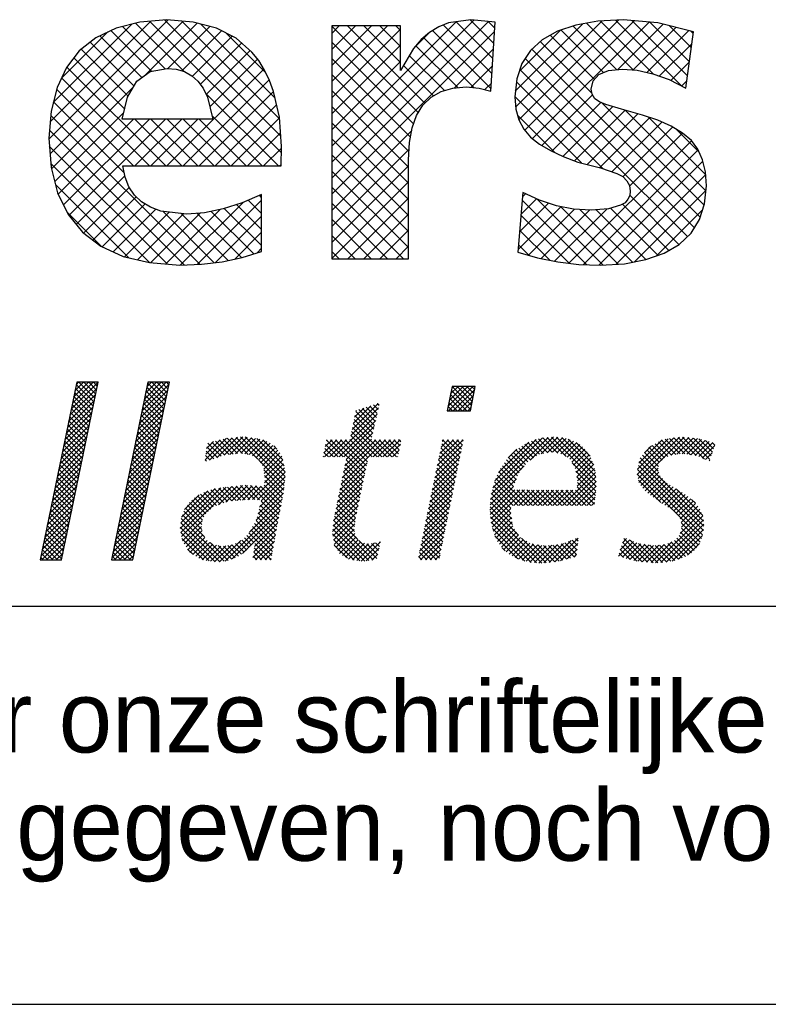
# Model space of a CAD drawing. Extents: x -48435 to 59450, y 0 to 70650.
# Tile 19 of 26: x 52600 to 53539, y 0 to 1237. Entities that reach past the tile are written whole.
import ezdxf

# ---------------------------------------------------------------- set-up
doc = ezdxf.new("R2010")
doc.units = 0
doc.header["$LTSCALE"] = 50
doc.layers.get('0').update_dxf_attribs({"linetype": 'CONTINUOUS'})
for name, color, linetype in [('00KAD025', 2, 'CONTINUOUS'), ('00KAD070', 5, 'CONTINUOUS'), ('7', 7, 'CONTINUOUS'), ('BL$4----', 7, 'CONTINUOUS')]:
    doc.layers.add(name, color=color, linetype=linetype)
doc.styles.add('BURO-018', font='BUROFONT.shx', dxfattribs={"height": 90})
doc.styles.add('BURO-025', font='BUROFONT.shx', dxfattribs={"height": 125})
doc.styles.add('BURO-035', font='BUROFONT.shx', dxfattribs={"height": 175})
doc.styles.add('BURO-050', font='BUROFONT.shx', dxfattribs={"height": 250})

# ---------------------------------------------------------------- blocks, each defined once
blk = doc.blocks.new('*X0')
at = {"color": 0}
for p, q in [((36.668, -45.95), (39.162, -43.457)), ((36.784, -45.385), (39.278, -42.892)), ((36.9, -44.82), (38.854, -42.866)), ((37.016, -44.255), (38.405, -42.866)), ((37.132, -43.691), (37.956, -42.866)), ((38.823, -45.109), (37.178, -43.464)), ((37.248, -43.126), (37.507, -42.866)), ((38.899, -44.736), (37.255, -43.092)), ((38.976, -44.364), (37.478, -42.866)), ((39.052, -43.991), (37.927, -42.866)), ((39.129, -43.619), (38.376, -42.866)), ((39.205, -43.246), (38.825, -42.866)), ((39.281, -42.874), (39.274, -42.866)), ((43.21, -46.143), (45.704, -43.649)), ((43.326, -45.578), (45.82, -43.084)), ((43.442, -45.013), (45.59, -42.866)), ((43.558, -44.448), (45.141, -42.866)), ((43.674, -43.883), (44.691, -42.866)), ((45.354, -45.354), (43.71, -43.71)), ((45.431, -44.982), (43.786, -43.337)), ((43.79, -43.318), (44.242, -42.866)), ((45.507, -44.609), (43.863, -42.965)), ((45.584, -44.237), (44.213, -42.866)), ((45.66, -43.864), (44.662, -42.866)), ((45.737, -43.492), (45.111, -42.866)), ((45.813, -43.119), (45.56, -42.866)), ((71.641, -45.102), (73.47, -43.273)), ((71.658, -45.534), (73.919, -43.273)), ((71.755, -44.539), (73.021, -43.273)), ((71.869, -43.976), (72.572, -43.273)), ((73.711, -45.424), (71.935, -43.647)), ((71.983, -43.414), (72.123, -43.273)), ((73.787, -45.05), (72.011, -43.274)), ((72.107, -45.534), (74.09, -43.552)), ((73.862, -44.676), (72.459, -43.273)), ((73.938, -44.303), (72.908, -43.273)), ((74.013, -43.929), (73.357, -43.273)), ((74.089, -43.556), (73.806, -43.273)), ((36.436, -47.08), (38.93, -44.586)), ((36.552, -46.515), (39.046, -44.021)), ((38.593, -46.227), (36.949, -44.582)), ((38.67, -45.854), (37.025, -44.21)), ((38.746, -45.481), (37.102, -43.837)), ((43.094, -46.708), (45.588, -44.214)), ((45.201, -46.099), (43.557, -44.455)), ((45.278, -45.727), (43.633, -44.082)), ((72.924, -45.534), (71.784, -44.395)), ((73.373, -45.534), (71.86, -44.021)), ((72.556, -45.534), (73.976, -44.114)), ((36.32, -47.645), (38.814, -45.151)), ((38.44, -46.972), (36.796, -45.327)), ((38.517, -46.599), (36.872, -44.955)), ((42.862, -47.838), (45.356, -45.344)), ((42.978, -47.273), (45.472, -44.779)), ((45.048, -46.844), (43.404, -45.2)), ((45.125, -46.472), (43.48, -44.827)), ((62.639, -47.819), (65.2, -45.257)), ((62.756, -47.252), (65.167, -44.841)), ((62.874, -46.685), (64.501, -45.058)), ((62.991, -46.119), (63.835, -45.275)), ((63.109, -45.552), (63.169, -45.493)), ((64.838, -46.877), (63.383, -45.423)), ((64.92, -46.51), (63.722, -45.312)), ((65.002, -46.143), (64.06, -45.202)), ((65.084, -45.776), (64.399, -45.092)), ((65.166, -45.409), (64.738, -44.981)), ((65.248, -45.042), (65.076, -44.871)), ((71.577, -45.534), (71.558, -45.515)), ((72.026, -45.534), (71.633, -45.142)), ((72.475, -45.534), (71.709, -44.768)), ((73.005, -45.534), (73.862, -44.677)), ((73.454, -45.534), (73.748, -45.24)), ((36.088, -48.775), (38.582, -46.281)), ((36.204, -48.21), (38.698, -45.716)), ((38.211, -48.089), (36.567, -46.445)), ((38.288, -47.717), (36.643, -46.072)), ((38.364, -47.344), (36.719, -45.7)), ((42.746, -48.403), (45.24, -45.909)), ((44.819, -47.962), (43.174, -46.318)), ((44.895, -47.589), (43.251, -45.945)), ((44.972, -47.217), (43.327, -45.572)), ((61.103, -49.803), (65.071, -45.836)), ((61.552, -49.803), (64.941, -46.414)), ((64.591, -47.978), (62.947, -46.333)), ((64.673, -47.611), (63.024, -45.962)), ((64.755, -47.244), (63.101, -45.59)), ((35.972, -49.34), (38.466, -46.846)), ((38.058, -48.835), (36.414, -47.19)), ((38.135, -48.462), (36.49, -46.817)), ((42.514, -49.533), (45.008, -47.039)), ((42.63, -48.968), (45.124, -46.474)), ((44.666, -48.707), (43.022, -47.063)), ((44.742, -48.335), (43.098, -46.69)), ((62.001, -49.803), (64.812, -46.993)), ((65.518, -49.803), (62.793, -47.077)), ((65.967, -49.803), (62.87, -46.705)), ((35.741, -50.47), (38.234, -47.976)), ((35.857, -49.905), (38.35, -47.411)), ((37.905, -49.58), (36.261, -47.935)), ((37.982, -49.207), (36.337, -47.563)), ((42.282, -50.663), (44.776, -48.169)), ((42.398, -50.098), (44.892, -47.604)), ((44.437, -49.825), (42.792, -48.18)), ((44.513, -49.452), (42.869, -47.808)), ((44.59, -49.08), (42.945, -47.435)), ((49.168, -50.064), (51.158, -48.074)), ((49.237, -49.546), (50.555, -48.228)), ((49.569, -50.112), (51.655, -48.026)), ((50.257, -49.873), (52.152, -47.978)), ((51.773, -49.528), (50.49, -48.245)), ((52.166, -49.472), (50.847, -48.153)), ((50.933, -49.646), (52.648, -47.93)), ((52.632, -49.489), (51.212, -48.069)), ((51.456, -49.572), (53.055, -47.973)), ((53.159, -49.567), (51.622, -48.029)), ((51.978, -49.499), (53.445, -48.032)), ((54.036, -49.995), (52.031, -47.99)), ((56.526, -52.036), (52.441, -47.95)), ((52.462, -49.464), (53.835, -48.091)), ((52.853, -49.522), (54.225, -48.15)), ((56.563, -51.624), (52.887, -47.947)), ((53.245, -49.579), (54.574, -48.25)), ((56.556, -51.168), (53.416, -48.028)), ((56.462, -50.625), (53.945, -48.108)), ((56.368, -50.082), (54.508, -48.222)), ((60.15, -49.409), (61.357, -48.202)), ((60.205, -49.803), (61.806, -48.202)), ((60.267, -48.843), (60.908, -48.202)), ((60.383, -48.278), (60.459, -48.202)), ((61.926, -49.803), (60.386, -48.263)), ((60.654, -49.803), (62.255, -48.202)), ((63.934, -51.362), (60.774, -48.202)), ((64.012, -50.99), (61.223, -48.202)), ((64.09, -50.619), (61.672, -48.202)), ((61.737, -52.312), (65.847, -48.202)), ((61.853, -51.747), (65.398, -48.202)), ((61.97, -51.181), (64.949, -48.202)), ((62.087, -50.616), (64.553, -48.149)), ((64.168, -50.248), (62.121, -48.202)), ((62.203, -50.05), (64.682, -47.571)), ((64.245, -49.877), (62.561, -48.193)), ((64.62, -49.803), (62.638, -47.821)), ((65.069, -49.803), (62.715, -47.449)), ((64.695, -49.803), (66.296, -48.202)), ((66.416, -49.803), (64.815, -48.202)), ((65.144, -49.803), (66.745, -48.202)), ((66.865, -49.803), (65.264, -48.202)), ((65.593, -49.803), (67.194, -48.202)), ((67.037, -49.526), (65.713, -48.202)), ((67.114, -49.154), (66.163, -48.202)), ((67.191, -48.782), (66.612, -48.202)), ((67.268, -48.41), (67.061, -48.202)), ((70.628, -50.605), (73.031, -48.202)), ((70.744, -50.04), (72.582, -48.202)), ((70.86, -49.475), (72.133, -48.202)), ((70.977, -48.91), (71.684, -48.202)), ((71.093, -48.345), (71.235, -48.202)), ((72.724, -49.824), (71.119, -48.219)), ((72.799, -49.451), (71.551, -48.202)), ((72.875, -49.077), (72, -48.202)), ((72.951, -48.704), (72.449, -48.202)), ((73.027, -48.331), (72.898, -48.202)), ((75.623, -53.244), (80.869, -47.997)), ((75.773, -52.645), (80.371, -48.047)), ((75.953, -52.015), (79.784, -48.185)), ((79.206, -50.11), (81.367, -47.948)), ((80.839, -49.408), (79.66, -48.229)), ((81.24, -49.36), (79.991, -48.111)), ((80.239, -49.525), (81.782, -47.983)), ((81.781, -49.452), (80.376, -48.047)), ((82.537, -49.759), (80.784, -48.006)), ((80.797, -49.417), (82.196, -48.017)), ((85.336, -52.109), (81.192, -47.965)), ((81.294, -49.369), (82.557, -48.105)), ((85.299, -51.623), (81.648, -47.972)), ((81.677, -49.435), (82.905, -48.207)), ((85.228, -51.103), (82.137, -48.012)), ((85.09, -50.516), (82.729, -48.155)), ((89.124, -51.417), (92.498, -48.043)), ((89.148, -50.944), (91.979, -48.113)), ((89.197, -51.793), (93.017, -47.973)), ((89.271, -50.372), (91.423, -48.22)), ((89.278, -52.161), (93.465, -47.974)), ((92.672, -49.567), (91.36, -48.255)), ((93.08, -49.526), (91.704, -48.15)), ((93.526, -49.523), (92.1, -48.096)), ((92.255, -49.633), (93.874, -48.014)), ((94.052, -49.6), (92.495, -48.043)), ((92.781, -49.556), (94.283, -48.055)), ((94.578, -49.677), (92.891, -47.99)), ((93.281, -49.506), (94.691, -48.095)), ((95.348, -49.998), (93.309, -47.958)), ((93.689, -49.547), (95.053, -48.182)), ((95.843, -50.043), (93.807, -48.008)), ((94.08, -49.604), (95.407, -48.277)), ((95.956, -49.708), (94.305, -48.057)), ((96.07, -49.372), (94.815, -48.118)), ((35.509, -51.6), (38.002, -49.106)), ((35.625, -51.035), (38.118, -48.541)), ((37.676, -50.697), (36.031, -49.053)), ((37.752, -50.325), (36.108, -48.68)), ((37.829, -49.952), (36.184, -48.308)), ((42.166, -51.228), (44.66, -48.734)), ((44.284, -50.57), (42.639, -48.925)), ((44.36, -50.197), (42.716, -48.553)), ((49.305, -49.029), (49.95, -48.384)), ((50.305, -49.856), (49.325, -48.876)), ((50.638, -49.74), (49.419, -48.521)), ((50.985, -49.638), (49.776, -48.429)), ((51.379, -49.583), (50.133, -48.337)), ((53.564, -49.708), (54.89, -48.383)), ((53.844, -49.878), (55.181, -48.541)), ((54.113, -50.058), (55.443, -48.728)), ((54.289, -50.331), (55.684, -48.936)), ((54.465, -50.604), (55.897, -49.172)), ((55.803, -49.068), (55.513, -48.778)), ((61.028, -49.803), (60.233, -49.008)), ((61.477, -49.803), (60.31, -48.635)), ((66.042, -49.803), (67.224, -48.621)), ((66.491, -49.803), (67.107, -49.187)), ((70.512, -51.17), (72.944, -48.738)), ((72.572, -50.57), (70.965, -48.964)), ((72.648, -50.197), (71.042, -48.591)), ((76.295, -51.225), (79.087, -48.432)), ((77.185, -49.886), (77.99, -49.081)), ((78.992, -50.256), (77.893, -49.157)), ((79.259, -50.073), (78.16, -48.974)), ((79.526, -49.891), (78.437, -48.802)), ((79.793, -49.709), (78.713, -48.629)), ((80.088, -49.555), (78.997, -48.464)), ((80.464, -49.482), (79.329, -48.347)), ((82.061, -49.5), (83.229, -48.332)), ((82.369, -49.641), (83.532, -48.478)), ((82.633, -49.826), (83.816, -48.642)), ((82.897, -50.011), (84.051, -48.856)), ((83.08, -50.277), (84.286, -49.07)), ((84.757, -49.734), (83.472, -48.449)), ((89.788, -49.406), (90.429, -48.765)), ((91.184, -50.324), (90.001, -49.141)), ((91.408, -50.099), (90.202, -48.892)), ((91.635, -49.876), (90.49, -48.732)), ((91.957, -49.75), (90.78, -48.573)), ((92.28, -49.623), (91.07, -48.414)), ((94.472, -49.661), (95.76, -48.373)), ((94.809, -49.773), (96.114, -48.468)), ((95.126, -49.905), (96.28, -48.751)), ((96.183, -49.037), (95.43, -48.284)), ((96.297, -48.702), (96.045, -48.45)), ((35.393, -52.165), (37.887, -49.671)), ((37.523, -51.442), (35.879, -49.798)), ((37.599, -51.07), (35.955, -49.425)), ((41.935, -52.358), (44.428, -49.864)), ((42.051, -51.793), (44.544, -49.299)), ((44.054, -51.687), (42.41, -50.043)), ((44.131, -51.315), (42.486, -49.67)), ((44.207, -50.942), (42.563, -49.298)), ((49.305, -50.203), (49.168, -50.066)), ((49.639, -50.088), (49.22, -49.669)), ((49.972, -49.972), (49.273, -49.273)), ((56.488, -52.447), (54.14, -50.099)), ((54.584, -50.934), (56.089, -49.429)), ((54.642, -51.325), (56.247, -49.72)), ((54.7, -51.716), (56.363, -50.053)), ((60.13, -49.803), (60.079, -49.752)), ((60.579, -49.803), (60.156, -49.38)), ((63.856, -51.733), (62.198, -50.075)), ((66.94, -49.803), (66.99, -49.753)), ((70.28, -52.301), (72.715, -49.865)), ((70.396, -51.736), (72.83, -49.302)), ((72.344, -51.69), (70.736, -50.081)), ((72.42, -51.317), (70.812, -49.709)), ((72.496, -50.943), (70.889, -49.336)), ((78.201, -51.26), (77.019, -50.078)), ((78.396, -51.006), (77.23, -49.84)), ((78.591, -50.752), (77.451, -49.612)), ((78.786, -50.498), (77.672, -49.384)), ((83.235, -50.571), (84.478, -49.328)), ((83.391, -50.864), (84.664, -49.591)), ((83.468, -51.236), (84.823, -49.881)), ((95.247, -55.734), (89.4, -49.887)), ((91.068, -51.106), (89.601, -49.639)), ((91.089, -50.678), (89.801, -49.39)), ((95.443, -50.037), (96.05, -49.43)), ((35.161, -53.295), (37.655, -50.801)), ((35.277, -52.73), (37.771, -50.236)), ((37.294, -52.56), (35.649, -50.916)), ((37.37, -52.188), (35.726, -50.543)), ((37.447, -51.815), (35.802, -50.17)), ((41.703, -53.488), (44.197, -50.994)), ((41.819, -52.923), (44.312, -50.429)), ((43.901, -52.433), (42.257, -50.788)), ((43.978, -52.06), (42.333, -50.416)), ((53.565, -53.749), (56.496, -50.819)), ((56.451, -52.859), (54.594, -51.002)), ((54.663, -52.202), (56.429, -50.436)), ((61.504, -53.443), (64.026, -50.921)), ((61.62, -52.878), (64.146, -50.353)), ((63.7, -52.475), (62.045, -50.819)), ((63.778, -52.104), (62.121, -50.447)), ((70.048, -53.431), (72.486, -50.992)), ((70.164, -52.866), (72.601, -50.429)), ((72.193, -52.436), (70.583, -50.826)), ((72.269, -52.063), (70.659, -50.454)), ((75.563, -53.752), (78.68, -50.636)), ((77.797, -52.203), (76.477, -50.883)), ((77.921, -51.878), (76.657, -50.615)), ((78.044, -51.552), (76.838, -50.347)), ((85.328, -52.55), (83.107, -50.33)), ((83.526, -51.627), (84.962, -50.191)), ((83.561, -52.49), (85.175, -50.876)), ((83.584, -52.018), (85.089, -50.512)), ((95.166, -57), (89.141, -50.975)), ((95.233, -56.618), (89.221, -50.605)), ((95.272, -56.208), (89.3, -50.236)), ((89.456, -52.432), (91.05, -50.838)), ((95.76, -50.169), (95.821, -50.109)), ((35.045, -53.86), (37.539, -51.366)), ((37.141, -53.305), (35.496, -51.661)), ((37.217, -52.933), (35.573, -51.288)), ((41.587, -54.053), (44.081, -51.559)), ((43.672, -53.55), (42.027, -51.906)), ((43.748, -53.178), (42.104, -51.533)), ((43.825, -52.805), (42.18, -51.161)), ((54.004, -53.759), (56.562, -51.201)), ((54.355, -53.857), (56.561, -51.651)), ((56.392, -53.249), (54.673, -51.529)), ((61.387, -54.009), (63.907, -51.489)), ((63.544, -53.217), (61.891, -51.564)), ((63.622, -52.846), (61.968, -51.192)), ((69.931, -53.996), (72.372, -51.556)), ((72.041, -53.183), (70.43, -51.571)), ((72.117, -52.809), (70.506, -51.199)), ((75.525, -54.239), (77.941, -51.823)), ((78.548, -54.301), (76.046, -51.8)), ((78.997, -54.301), (76.182, -51.486)), ((77.674, -52.529), (76.317, -51.173)), ((82.199, -54.301), (85.26, -51.24)), ((82.648, -54.301), (85.301, -51.648)), ((85.286, -52.957), (83.451, -51.122)), ((85.244, -53.364), (83.529, -51.649)), ((95.066, -57.349), (89.122, -51.405)), ((89.634, -52.703), (91.113, -51.224)), ((89.838, -52.948), (91.235, -51.551)), ((90.091, -53.144), (91.44, -51.795)), ((34.813, -54.989), (37.307, -52.496)), ((34.929, -54.424), (37.423, -51.931)), ((36.911, -54.423), (35.267, -52.778)), ((36.988, -54.05), (35.343, -52.406)), ((37.064, -53.678), (35.42, -52.033)), ((41.355, -55.183), (43.849, -52.689)), ((41.471, -54.618), (43.965, -52.124)), ((43.519, -54.295), (41.874, -52.651)), ((43.595, -53.923), (41.951, -52.278)), ((46.858, -56.415), (50.62, -52.653)), ((46.912, -55.912), (50.095, -52.729)), ((46.924, -56.798), (51.123, -52.599)), ((46.995, -57.176), (51.627, -52.544)), ((51.233, -53.927), (50.05, -52.744)), ((50.399, -54.221), (52.13, -52.49)), ((51.626, -53.871), (50.429, -52.674)), ((52.042, -53.838), (50.834, -52.63)), ((51.092, -53.977), (52.634, -52.435)), ((52.458, -53.805), (51.239, -52.586)), ((52.874, -53.772), (51.644, -52.542)), ((51.649, -53.869), (53.081, -52.437)), ((53.294, -53.743), (52.049, -52.498)), ((52.137, -53.83), (53.507, -52.46)), ((53.753, -53.753), (52.455, -52.455)), ((52.624, -53.792), (53.932, -52.484)), ((54.212, -53.763), (52.874, -52.425)), ((53.111, -53.754), (54.358, -52.507)), ((56.025, -55.127), (53.35, -52.452)), ((56.098, -54.751), (53.825, -52.478)), ((54.061, -55.049), (56.471, -52.639)), ((54.208, -54.453), (56.516, -52.145)), ((56.172, -54.376), (54.3, -52.504)), ((56.245, -54), (54.643, -52.398)), ((56.319, -53.625), (54.684, -51.99)), ((61.154, -55.14), (63.669, -52.626)), ((61.271, -54.575), (63.788, -52.057)), ((63.311, -54.33), (61.661, -52.681)), ((63.389, -53.959), (61.738, -52.308)), ((63.467, -53.588), (61.814, -51.936)), ((69.699, -55.126), (72.143, -52.683)), ((69.815, -54.561), (72.257, -52.119)), ((71.814, -54.302), (70.2, -52.689)), ((71.89, -53.929), (70.277, -52.316)), ((71.965, -53.556), (70.353, -51.944)), ((75.498, -54.715), (77.667, -52.547)), ((77.438, -54.539), (75.727, -52.828)), ((77.65, -54.301), (75.817, -52.468)), ((78.099, -54.301), (75.911, -52.113)), ((83.097, -54.301), (85.333, -52.065)), ((83.546, -54.301), (85.332, -52.515)), ((85.161, -54.179), (83.553, -52.571)), ((85.202, -53.772), (83.593, -52.162)), ((91.298, -54.03), (89.23, -51.962)), ((90.344, -53.34), (91.654, -52.03)), ((90.599, -53.534), (91.9, -52.233)), ((90.862, -53.72), (92.175, -52.407)), ((91.125, -53.907), (92.45, -52.581)), ((91.387, -54.093), (92.725, -52.755)), ((95.169, -55.207), (92.705, -52.743)), ((34.581, -56.119), (37.075, -53.626)), ((34.697, -55.554), (37.191, -53.061)), ((36.758, -55.168), (35.114, -53.523)), ((36.835, -54.795), (35.19, -53.151)), ((41.239, -55.748), (43.733, -53.254)), ((43.366, -55.04), (41.722, -53.396)), ((43.442, -54.668), (41.798, -53.023)), ((46.999, -55.375), (49.43, -52.945)), ((47.273, -54.653), (48.607, -53.319)), ((49.457, -54.845), (48.193, -53.581)), ((49.689, -54.628), (48.457, -53.396)), ((49.92, -54.41), (48.753, -53.243)), ((50.237, -54.278), (49.05, -53.091)), ((50.569, -54.161), (49.372, -52.964)), ((50.901, -54.044), (49.711, -52.854)), ((53.263, -56.745), (56.303, -53.705)), ((53.896, -55.663), (56.412, -53.147)), ((61.05, -55.693), (63.549, -53.194)), ((63.155, -55.073), (61.508, -53.425)), ((63.233, -54.702), (61.584, -53.053)), ((69.583, -55.692), (72.028, -53.246)), ((71.662, -55.049), (70.047, -53.434)), ((71.738, -54.675), (70.124, -53.061)), ((75.535, -55.128), (77.81, -52.853)), ((75.571, -55.541), (78.257, -52.855)), ((77.522, -55.52), (75.577, -53.576)), ((75.625, -55.935), (78.704, -52.857)), ((77.444, -54.993), (75.637, -53.187)), ((77.709, -54.301), (79.151, -52.859)), ((79.446, -54.301), (77.999, -52.854)), ((78.158, -54.301), (79.598, -52.861)), ((79.895, -54.301), (78.45, -52.856)), ((78.607, -54.301), (80.045, -52.863)), ((80.344, -54.301), (78.901, -52.858)), ((79.056, -54.301), (80.492, -52.865)), ((80.793, -54.301), (79.352, -52.86)), ((79.505, -54.301), (80.939, -52.867)), ((81.242, -54.301), (79.803, -52.862)), ((79.954, -54.301), (81.386, -52.869)), ((81.691, -54.301), (80.254, -52.864)), ((80.403, -54.301), (81.833, -52.871)), ((82.14, -54.301), (80.705, -52.866)), ((80.852, -54.301), (82.28, -52.873)), ((82.589, -54.301), (81.156, -52.868)), ((81.301, -54.301), (82.727, -52.875)), ((83.038, -54.301), (81.606, -52.87)), ((81.75, -54.301), (83.174, -52.876)), ((83.487, -54.301), (82.057, -52.872)), ((83.936, -54.301), (82.508, -52.874)), ((84.385, -54.301), (82.959, -52.876)), ((84.834, -54.301), (83.41, -52.878)), ((83.995, -54.301), (85.28, -53.016)), ((84.444, -54.301), (85.229, -53.516)), ((91.661, -54.268), (93, -52.93)), ((91.944, -54.434), (93.274, -53.104)), ((92.227, -54.6), (93.549, -53.278)), ((92.471, -54.806), (93.804, -53.472)), ((92.712, -55.013), (94.058, -53.667)), ((94.494, -54.083), (94.145, -53.734)), ((34.465, -56.684), (36.959, -54.191)), ((36.529, -56.286), (34.885, -54.641)), ((36.606, -55.913), (34.961, -54.269)), ((36.682, -55.541), (35.038, -53.896)), ((41.007, -56.878), (43.501, -54.384)), ((41.123, -56.313), (43.617, -53.819)), ((43.137, -56.158), (41.492, -54.513)), ((43.213, -55.785), (41.569, -54.141)), ((43.289, -55.413), (41.645, -53.768)), ((48.867, -56.051), (47.351, -54.535)), ((48.921, -55.656), (47.531, -54.266)), ((49.049, -55.335), (47.716, -54.002)), ((49.226, -55.063), (47.955, -53.792)), ((51.024, -59.433), (56.194, -54.263)), ((55.805, -56.254), (54.168, -54.617)), ((55.878, -55.878), (54.256, -54.256)), ((55.951, -55.502), (54.345, -53.896)), ((60.948, -56.693), (63.311, -54.331)), ((60.999, -56.193), (63.43, -53.762)), ((62.976, -56.241), (61.277, -54.542)), ((63.029, -55.845), (61.354, -54.17)), ((63.082, -55.449), (61.431, -53.798)), ((69.351, -56.822), (71.799, -54.373)), ((69.467, -56.257), (71.914, -53.81)), ((71.435, -56.168), (69.817, -54.551)), ((71.511, -55.795), (69.894, -54.178)), ((71.586, -55.422), (69.97, -53.806)), ((78.147, -57.043), (75.512, -54.409)), ((77.6, -56.047), (75.545, -53.992)), ((75.71, -56.3), (77.437, -54.573)), ((84.893, -54.301), (85.177, -54.017)), ((92.911, -55.263), (94.312, -53.862)), ((93.096, -55.527), (94.515, -54.108)), ((93.194, -55.878), (94.716, -54.357)), ((93.221, -56.3), (94.898, -54.623)), ((34.233, -57.814), (36.727, -55.32)), ((34.349, -57.249), (36.843, -54.755)), ((36.376, -57.031), (34.732, -55.386)), ((36.453, -56.658), (34.808, -55.014)), ((40.775, -58.008), (43.269, -55.514)), ((40.891, -57.443), (43.385, -54.949)), ((42.984, -56.903), (41.339, -55.259)), ((43.06, -56.53), (41.416, -54.886)), ((50.916, -59.447), (46.959, -55.49)), ((49.106, -57.188), (47.076, -55.159)), ((48.879, -56.512), (47.194, -54.827)), ((51.664, -59.242), (56.085, -54.822)), ((52.633, -58.723), (55.975, -55.38)), ((55.669, -57.016), (53.99, -55.337)), ((55.735, -56.633), (54.079, -54.977)), ((60.975, -57.115), (63.191, -54.899)), ((61.036, -57.503), (63.081, -55.458)), ((63.288, -57.451), (61.124, -55.287)), ((62.972, -56.686), (61.201, -54.914)), ((69.119, -57.952), (71.57, -55.5)), ((69.235, -57.387), (71.685, -54.937)), ((71.283, -56.915), (69.664, -55.296)), ((71.359, -56.541), (69.741, -54.923)), ((80.284, -59.63), (75.511, -54.856)), ((79.804, -59.598), (75.554, -55.349)), ((75.794, -56.665), (77.447, -55.012)), ((75.915, -56.993), (77.504, -55.403)), ((90.814, -59.606), (95.183, -55.236)), ((93.09, -56.88), (95.041, -54.93)), ((34.002, -58.944), (36.495, -56.45)), ((34.118, -58.379), (36.611, -55.885)), ((36.223, -57.776), (34.579, -56.131)), ((36.3, -57.403), (34.655, -55.759)), ((40.659, -58.573), (43.153, -56.079)), ((42.754, -58.021), (41.11, -56.376)), ((42.831, -57.648), (41.186, -56.004)), ((42.907, -57.276), (41.263, -55.631)), ((50.085, -59.514), (46.871, -56.3)), ((50.516, -59.497), (46.914, -55.894)), ((47.065, -57.555), (48.909, -55.711)), ((47.219, -57.85), (48.845, -56.224)), ((55.469, -58.163), (53.554, -56.248)), ((55.536, -57.781), (53.72, -55.965)), ((53.73, -58.074), (55.866, -55.938)), ((55.602, -57.398), (53.885, -55.681)), ((63.92, -59.43), (60.97, -56.48)), ((64.316, -59.376), (61.012, -56.072)), ((64.711, -59.323), (61.053, -55.665)), ((61.097, -57.892), (63.011, -55.977)), ((69.002, -58.517), (71.456, -56.064)), ((71.056, -58.034), (69.435, -56.413)), ((71.131, -57.661), (69.511, -56.041)), ((71.207, -57.288), (69.588, -55.668)), ((79.309, -59.552), (75.605, -55.849)), ((78.738, -59.43), (75.74, -56.433)), ((76.055, -57.302), (77.562, -55.795)), ((76.196, -57.61), (77.62, -56.186)), ((76.38, -57.875), (77.782, -56.473)), ((91.297, -59.571), (95.234, -55.634)), ((91.78, -59.537), (95.284, -56.033)), ((94.773, -57.954), (93.203, -56.383)), ((94.939, -57.671), (93.207, -55.939)), ((34.063, -59.332), (36.379, -57.015)), ((35.994, -58.894), (34.349, -57.249)), ((36.07, -58.521), (34.426, -56.877)), ((36.147, -58.148), (34.502, -56.504)), ((40.543, -59.138), (43.037, -56.644)), ((40.798, -59.332), (42.921, -57.209)), ((42.601, -58.766), (40.957, -57.121)), ((42.678, -58.393), (41.033, -56.749)), ((49.546, -59.424), (46.925, -56.803)), ((49.007, -59.334), (47.028, -57.355)), ((47.403, -58.115), (48.898, -56.62)), ((47.586, -58.381), (48.968, -56.999)), ((47.77, -58.646), (49.157, -57.259)), ((53.469, -57.959), (52.796, -57.287)), ((53.683, -57.724), (53.027, -57.068)), ((55.336, -58.928), (53.222, -56.814)), ((55.403, -58.546), (53.388, -56.531)), ((53.593, -59.109), (55.665, -57.037)), ((53.662, -58.591), (55.759, -56.494)), ((63.465, -59.424), (60.942, -56.901)), ((61.246, -58.191), (62.942, -56.495)), ((61.424, -58.462), (63.007, -56.879)), ((61.602, -58.734), (63.13, -57.206)), ((68.886, -59.082), (71.341, -56.627)), ((69.086, -59.332), (71.227, -57.191)), ((70.904, -58.781), (69.282, -57.158)), ((70.98, -58.407), (69.358, -56.786)), ((78.093, -59.234), (75.968, -57.109)), ((76.567, -58.137), (77.957, -56.747)), ((76.767, -58.386), (78.132, -57.021)), ((77.016, -58.586), (78.335, -57.267)), ((80.689, -59.586), (78.423, -57.32)), ((81.492, -59.498), (83.67, -57.32)), ((83.642, -57.599), (83.415, -57.373)), ((87.741, -57.739), (88.131, -57.349)), ((90.077, -59.544), (87.867, -57.334)), ((92.334, -59.432), (95.242, -56.525)), ((94.143, -58.671), (92.777, -57.305)), ((92.945, -59.27), (95.146, -57.07)), ((94.368, -58.447), (92.98, -57.059)), ((94.593, -58.222), (93.12, -56.75)), ((35.534, -59.332), (34.197, -57.994)), ((35.918, -59.266), (34.273, -57.622)), ((34.512, -59.332), (36.263, -57.58)), ((34.961, -59.332), (36.148, -58.145)), ((41.821, -59.332), (40.727, -58.239)), ((42.27, -59.332), (40.804, -57.866)), ((42.525, -59.138), (40.88, -57.494)), ((41.247, -59.332), (42.805, -57.774)), ((48.048, -58.818), (49.346, -57.519)), ((48.325, -58.989), (49.611, -57.703)), ((48.603, -59.161), (49.887, -57.876)), ((48.896, -59.316), (50.236, -57.976)), ((49.281, -59.38), (50.621, -58.041)), ((51.298, -59.381), (49.637, -57.719)), ((49.666, -59.444), (51.086, -58.024)), ((50.051, -59.508), (51.63, -57.929)), ((51.624, -59.257), (50.365, -57.998)), ((50.511, -59.497), (52.465, -57.543)), ((51.95, -59.134), (50.864, -58.048)), ((52.254, -58.99), (51.27, -58.005)), ((52.518, -58.804), (51.64, -57.926)), ((52.781, -58.618), (51.98, -57.817)), ((53.041, -58.43), (52.276, -57.664)), ((53.255, -58.194), (52.55, -57.489)), ((54.842, -59.332), (53.713, -58.203)), ((55.27, -59.311), (53.765, -57.806)), ((53.819, -59.332), (55.57, -57.581)), ((54.268, -59.332), (55.476, -58.124)), ((62.937, -59.345), (61.025, -57.433)), ((62.318, -59.175), (61.108, -57.965)), ((61.864, -58.921), (63.306, -57.479)), ((62.152, -59.082), (63.567, -57.666)), ((62.44, -59.243), (63.889, -57.793)), ((62.806, -59.325), (64.284, -57.847)), ((63.197, -59.384), (64.822, -57.758)), ((65.041, -59.203), (63.375, -57.538)), ((63.588, -59.442), (65.373, -57.656)), ((64.069, -59.41), (65.25, -58.228)), ((65.12, -58.834), (64.127, -57.841)), ((65.199, -58.464), (64.543, -57.808)), ((65.279, -58.095), (64.92, -57.735)), ((65.358, -57.725), (65.284, -57.651)), ((70.108, -59.332), (69.052, -58.276)), ((70.557, -59.332), (69.129, -57.903)), ((70.828, -59.154), (69.205, -57.531)), ((69.535, -59.332), (71.113, -57.754)), ((76.911, -58.501), (76.616, -58.207)), ((77.264, -58.786), (78.616, -57.435)), ((77.542, -58.958), (78.896, -57.604)), ((77.841, -59.108), (79.177, -57.772)), ((78.14, -59.258), (79.529, -57.869)), ((78.485, -59.362), (79.921, -57.926)), ((78.839, -59.457), (80.313, -57.983)), ((79.203, -59.542), (80.714, -58.031)), ((81.094, -59.541), (79.404, -57.851)), ((79.613, -59.58), (81.232, -57.962)), ((81.499, -59.497), (79.929, -57.927)), ((80.024, -59.619), (81.75, -57.893)), ((81.896, -59.445), (80.454, -58.004)), ((80.484, -59.608), (82.294, -57.798)), ((82.247, -59.348), (80.905, -58.005)), ((80.988, -59.553), (83.018, -57.523)), ((82.599, -59.25), (81.301, -57.953)), ((82.951, -59.153), (81.698, -57.9)), ((82.032, -59.407), (83.619, -57.82)), ((83.302, -59.056), (82.094, -57.847)), ((83.516, -58.82), (82.439, -57.743)), ((83.558, -58.413), (82.764, -57.619)), ((83.6, -58.006), (83.09, -57.496)), ((87.393, -58.985), (88.762, -57.616)), ((87.541, -58.389), (88.447, -57.482)), ((89.077, -59.442), (87.655, -58.02)), ((87.743, -59.084), (89.078, -57.749)), ((89.577, -59.493), (87.761, -57.677)), ((88.094, -59.182), (89.438, -57.838)), ((88.444, -59.281), (89.833, -57.893)), ((90.576, -59.594), (88.477, -57.495)), ((88.795, -59.38), (90.227, -57.947)), ((89.171, -59.452), (90.621, -58.002)), ((91.022, -59.591), (89.242, -57.811)), ((89.579, -59.493), (91.11, -57.963)), ((91.441, -59.561), (89.763, -57.883)), ((89.987, -59.535), (91.617, -57.905)), ((91.854, -59.526), (90.284, -57.955)), ((90.394, -59.576), (92.318, -57.652)), ((92.23, -59.452), (90.779, -58.001)), ((92.606, -59.379), (91.181, -57.955)), ((92.946, -59.27), (91.584, -57.908)), ((93.269, -59.144), (91.945, -57.82)), ((93.582, -59.008), (92.255, -57.681)), ((93.863, -58.84), (92.564, -57.541)), ((93.768, -58.896), (94.862, -57.803)), ((34.187, -59.332), (33.967, -59.112)), ((34.636, -59.332), (34.044, -58.739)), ((35.085, -59.332), (34.12, -58.367)), ((35.41, -59.332), (36.032, -58.71)), ((40.922, -59.332), (40.574, -58.984)), ((41.371, -59.332), (40.651, -58.611)), ((41.696, -59.332), (42.689, -58.339)), ((42.145, -59.332), (42.573, -58.904)), ((48.031, -58.807), (47.546, -58.322)), ((53.944, -59.332), (53.608, -58.996)), ((54.393, -59.332), (53.661, -58.6)), ((54.717, -59.332), (55.381, -58.668)), ((55.166, -59.332), (55.287, -59.211)), ((64.588, -59.34), (65.127, -58.8)), ((69.21, -59.332), (68.899, -59.021)), ((69.659, -59.332), (68.976, -58.648)), ((69.984, -59.332), (70.998, -58.318)), ((70.433, -59.332), (70.884, -58.881)), ((82.652, -59.236), (83.567, -58.321)), ((83.273, -59.064), (83.516, -58.821)), ((87.851, -59.114), (87.443, -58.706)), ((88.476, -59.29), (87.549, -58.363)), ((35.859, -59.332), (35.916, -59.275))]:
    blk.add_line(p, q, dxfattribs=at)
blk = doc.blocks.new('KUIJPERSKLEUR')
at = {"color": 170}
for p, q in [((-136.278, 21.731), (-133.278, 24.73)), ((-136.248, 21.357), (-132.907, 24.697)), ((-136.244, 22.169), (-133.714, 24.698)), ((-136.166, 22.65), (-134.192, 24.624)), ((-133.358, 23.499), (-134.424, 24.565)), ((-132.891, 23.436), (-134.101, 24.647)), ((-133.87, 23.33), (-132.553, 24.648)), ((-130.44, 21.39), (-133.746, 24.696)), ((-130.457, 21.811), (-133.374, 24.728)), ((-133.289, 23.507), (-132.234, 24.562)), ((-130.488, 22.246), (-132.942, 24.7)), ((-130.597, 22.76), (-132.461, 24.623)), ((-129.174, 21.156), (-125.606, 24.725)), ((-129.174, 20.752), (-125.241, 24.685)), ((-129.174, 21.56), (-126.053, 24.681)), ((-129.174, 23.177), (-127.775, 24.576)), ((-129.174, 23.581), (-128.179, 24.576)), ((-129.174, 23.985), (-128.583, 24.576)), ((-129.174, 24.389), (-128.987, 24.576)), ((-127.004, 22.399), (-129.174, 24.569)), ((-129.174, 22.772), (-127.452, 24.494)), ((-126.837, 22.636), (-128.777, 24.576)), ((-127.452, 23.655), (-128.372, 24.576)), ((-127.452, 24.06), (-127.968, 24.576)), ((-127.452, 24.464), (-127.564, 24.576)), ((-125.153, 23.377), (-126.377, 24.601)), ((-125.13, 23.758), (-126.053, 24.681)), ((-125.107, 24.139), (-125.699, 24.731)), ((-125.084, 24.52), (-125.25, 24.686)), ((-124.568, 22.934), (-122.875, 24.626)), ((-124.562, 22.536), (-122.397, 24.7)), ((-124.477, 22.216), (-121.967, 24.726)), ((-124.332, 21.957), (-121.581, 24.708)), ((-124.137, 21.748), (-121.211, 24.674)), ((-122.019, 23.476), (-123.116, 24.573)), ((-121.609, 23.47), (-122.782, 24.643)), ((-121.102, 23.367), (-122.433, 24.698)), ((-120.409, 23.078), (-122.052, 24.721)), ((-122.003, 23.477), (-120.86, 24.621)), ((-120.247, 23.32), (-121.64, 24.713)), ((-121.607, 23.47), (-120.536, 24.541)), ((-120.199, 23.677), (-121.195, 24.673)), ((-120.152, 24.033), (-120.7, 24.581)), ((-135.964, 23.256), (-134.796, 24.424)), ((-133.943, 23.277), (-134.995, 24.329)), ((-133.699, 23.436), (-134.722, 24.46)), ((-132.941, 23.451), (-131.94, 24.452)), ((-132.673, 23.315), (-131.672, 24.316)), ((-130.828, 23.395), (-131.829, 24.396)), ((-129.174, 20.348), (-125.089, 24.433)), ((-127.118, 24.02), (-126.732, 24.406)), ((-125.613, 23.029), (-126.872, 24.288)), ((-125.176, 22.996), (-126.643, 24.463)), ((-124.471, 23.435), (-123.437, 24.469)), ((-122.584, 23.232), (-123.694, 24.342)), ((-122.352, 23.405), (-123.421, 24.474)), ((-121.266, 23.407), (-120.212, 24.46)), ((-120.104, 24.389), (-120.162, 24.448)), ((-134.137, 23.067), (-135.239, 24.168)), ((-132.475, 23.109), (-131.439, 24.145)), ((-127.123, 22.114), (-129.174, 24.165)), ((-129.174, 22.368), (-127.452, 24.09)), ((-126.015, 23.027), (-127.068, 24.079)), ((-126.097, 23.02), (-125.115, 24.003)), ((-119.928, 19.769), (-124.154, 23.994)), ((-122.645, 22.889), (-123.942, 24.187)), ((-120.954, 23.315), (-120.138, 24.13)), ((-134.375, 22.496), (-135.652, 23.773)), ((-134.287, 22.813), (-135.466, 23.991)), ((-132.325, 22.855), (-131.224, 23.955)), ((-127.198, 21.785), (-129.174, 23.761)), ((-126.349, 22.956), (-127.229, 23.836)), ((-120.072, 19.508), (-124.323, 23.76)), ((-133.342, 21.059), (-135.827, 23.544)), ((-132.233, 22.542), (-131.036, 23.739)), ((-129.174, 21.964), (-127.452, 23.686)), ((-126.62, 22.823), (-127.378, 23.582)), ((-125.68, 23.034), (-125.141, 23.572)), ((-120.661, 23.204), (-120.201, 23.663)), ((-133.746, 21.059), (-135.958, 23.271)), ((-133.312, 21.059), (-130.878, 23.493)), ((-127.237, 21.419), (-129.174, 23.357)), ((-120.25, 19.283), (-124.454, 23.486)), ((-136.212, 20.988), (-134.144, 23.057)), ((-132.908, 21.059), (-130.746, 23.221)), ((-125.331, 22.979), (-125.167, 23.142)), ((-122.362, 20.99), (-124.54, 23.168)), ((-120.391, 23.069), (-120.264, 23.196)), ((-134.151, 21.059), (-136.08, 22.989)), ((-132.504, 21.059), (-130.635, 22.928)), ((-130.514, 21.059), (-132.341, 22.886)), ((-127.249, 21.028), (-129.174, 22.953)), ((-122.911, 21.135), (-124.582, 22.806)), ((-123.905, 21.576), (-122.632, 22.849)), ((-134.384, 20.889), (-136.162, 22.667)), ((-132.1, 21.059), (-130.561, 22.598)), ((-127.249, 20.624), (-129.174, 22.549)), ((-123.649, 21.428), (-122.421, 22.656)), ((-123.374, 21.299), (-122.121, 22.552)), ((-119.829, 20.073), (-122.405, 22.649)), ((-132.488, 18.589), (-136.23, 22.33)), ((-136.129, 20.667), (-134.4, 22.396)), ((-130.918, 21.059), (-132.18, 22.322)), ((-131.696, 21.059), (-130.489, 22.266)), ((-123.572, 21.392), (-124.512, 22.332)), ((-123.08, 21.188), (-121.809, 22.46)), ((-122.766, 21.099), (-121.494, 22.37)), ((-122.443, 21.017), (-121.188, 22.273)), ((-119.784, 20.432), (-121.812, 22.46)), ((-119.792, 20.845), (-121.237, 22.289)), ((-136.041, 20.351), (-134.154, 22.238)), ((-135.909, 20.079), (-133.75, 22.238)), ((-135.771, 19.812), (-133.346, 22.238)), ((-134.12, 21.059), (-132.941, 22.238)), ((-132.938, 21.059), (-134.117, 22.238)), ((-133.716, 21.059), (-132.537, 22.238)), ((-132.534, 21.059), (-133.713, 22.238)), ((-132.13, 21.059), (-133.309, 22.238)), ((-131.726, 21.059), (-132.905, 22.238)), ((-131.322, 21.059), (-132.501, 22.238)), ((-127.249, 20.219), (-129.174, 22.145)), ((-122.143, 20.913), (-120.894, 22.163)), ((-121.867, 20.785), (-120.619, 22.033)), ((-132.874, 18.57), (-136.262, 21.958)), ((-131.291, 21.059), (-130.463, 21.888)), ((-129.174, 19.944), (-127.169, 21.949)), ((-121.7, 20.548), (-120.368, 21.88)), ((-119.958, 21.415), (-120.511, 21.968)), ((-133.298, 18.591), (-136.264, 21.556)), ((-127.249, 19.815), (-129.174, 21.741)), ((-123.228, 18.616), (-120.15, 21.694)), ((-130.887, 21.059), (-130.439, 21.508)), ((-129.174, 19.54), (-127.233, 21.481)), ((-127.249, 19.411), (-129.174, 21.336)), ((-122.86, 18.58), (-119.979, 21.461)), ((-133.741, 18.629), (-136.228, 21.117)), ((-130.483, 21.059), (-130.444, 21.098)), ((-129.174, 19.135), (-127.249, 21.061)), ((-122.47, 18.565), (-119.859, 21.176)), ((-135.591, 19.589), (-134.368, 20.812)), ((-127.249, 19.007), (-129.174, 20.932)), ((-122.041, 18.59), (-119.792, 20.84)), ((-134.269, 18.753), (-136.111, 20.595)), ((-129.174, 18.731), (-127.249, 20.656)), ((-135.403, 19.372), (-134.257, 20.518)), ((-135.174, 19.198), (-134.084, 20.287)), ((-130.936, 20.269), (-130.989, 20.323)), ((-127.374, 18.728), (-129.174, 20.528)), ((-124.39, 20.283), (-124.312, 20.36)), ((-120.46, 19.088), (-121.695, 20.323)), ((-121.574, 18.653), (-119.783, 20.445)), ((-134.939, 19.028), (-133.862, 20.105)), ((-132.977, 18.565), (-131.391, 20.151)), ((-132.553, 18.586), (-130.936, 20.202)), ((-130.936, 19.461), (-131.566, 20.092)), ((-130.936, 19.865), (-131.273, 20.202)), ((-127.778, 18.728), (-129.174, 20.124)), ((-128.773, 18.728), (-127.249, 20.252)), ((-124.499, 18.961), (-123.425, 20.036)), ((-124.463, 19.402), (-123.738, 20.126)), ((-124.426, 19.842), (-124.034, 20.234)), ((-122.777, 18.577), (-124.397, 20.196)), ((-122.366, 18.569), (-124.029, 20.232)), ((-121.986, 18.594), (-123.429, 20.036)), ((-120.715, 18.939), (-121.876, 20.1)), ((-134.956, 19.036), (-135.826, 19.906)), ((-134.662, 18.901), (-133.589, 19.974)), ((-134.38, 18.779), (-133.258, 19.901)), ((-134.053, 18.701), (-132.897, 19.858)), ((-133.723, 18.627), (-132.478, 19.873)), ((-132.123, 18.627), (-133.416, 19.921)), ((-133.351, 18.595), (-131.979, 19.967)), ((-131.774, 18.683), (-132.956, 19.865)), ((-131.443, 18.756), (-132.554, 19.867)), ((-131.133, 18.85), (-132.201, 19.918)), ((-132.105, 18.629), (-130.936, 19.798)), ((-130.936, 19.057), (-131.873, 19.994)), ((-128.369, 18.728), (-127.249, 19.848)), ((-123.22, 18.615), (-124.428, 19.823)), ((-124.238, 18.818), (-123.085, 19.971)), ((-123.916, 18.736), (-122.704, 19.948)), ((-123.581, 18.667), (-122.272, 19.976)), ((-121.63, 18.642), (-122.952, 19.963)), ((-121.292, 18.708), (-122.54, 19.956)), ((-120.994, 18.814), (-122.176, 19.996)), ((-121.018, 18.806), (-119.867, 19.956)), ((-128.182, 18.728), (-129.174, 19.72)), ((-131.612, 18.719), (-130.936, 19.394)), ((-128.586, 18.728), (-129.174, 19.316)), ((-127.965, 18.728), (-127.249, 19.444)), ((-123.7, 18.691), (-124.459, 19.45)), ((-124.229, 18.815), (-124.49, 19.077)), ((-131.05, 18.876), (-130.936, 18.99)), ((-128.99, 18.728), (-129.174, 18.912)), ((-127.561, 18.728), (-127.249, 19.04))]:
    blk.add_line(p, q, dxfattribs=at)
at = {"layer": '7', "color": 170, "linetype": 'CONTINUOUS'}
for p, q in [((-133.313, 24.733), (-133.994, 24.674)), ((-132.652, 24.674), (-133.313, 24.733)), ((-125.684, 24.733), (-126.241, 24.654)), ((-125.075, 24.668), (-125.684, 24.733)), ((-121.859, 24.733), (-122.495, 24.694)), ((-120.995, 24.654), (-121.859, 24.733)), ((-134.59, 24.523), (-135.094, 24.281)), ((-133.994, 24.674), (-134.59, 24.523)), ((-132.069, 24.517), (-132.652, 24.674)), ((-131.578, 24.268), (-132.069, 24.517)), ((-129.174, 24.576), (-129.174, 18.728)), ((-127.452, 24.576), (-129.174, 24.576)), ((-127.452, 23.456), (-127.452, 24.576)), ((-126.489, 24.556), (-126.725, 24.412)), ((-126.241, 24.654), (-126.489, 24.556)), ((-125.18, 22.939), (-125.075, 24.668)), ((-123.045, 24.596), (-123.51, 24.445)), ((-122.495, 24.694), (-123.045, 24.596)), ((-120.098, 24.432), (-120.995, 24.654)), ((-135.094, 24.281), (-135.513, 23.954)), ((-131.178, 23.915), (-131.578, 24.268)), ((-126.725, 24.412), (-126.935, 24.235)), ((-123.51, 24.445), (-123.896, 24.229)), ((-120.288, 23.017), (-120.098, 24.432)), ((-127.125, 24.013), (-127.452, 23.456)), ((-126.935, 24.235), (-127.125, 24.013)), ((-123.896, 24.229), (-124.191, 23.96)), ((-135.513, 23.954), (-135.834, 23.535)), ((-131.008, 23.705), (-131.178, 23.915)), ((-124.191, 23.96), (-124.407, 23.633)), ((-135.834, 23.535), (-136.07, 23.031)), ((-133.732, 23.43), (-133.306, 23.509)), ((-133.306, 23.509), (-133.077, 23.489)), ((-130.864, 23.469), (-131.008, 23.705)), ((-124.407, 23.633), (-124.531, 23.247)), ((-134.066, 23.188), (-133.732, 23.43)), ((-133.077, 23.489), (-132.868, 23.43)), ((-132.868, 23.43), (-132.684, 23.325)), ((-132.684, 23.325), (-132.534, 23.188)), ((-130.739, 23.207), (-130.864, 23.469)), ((-122.613, 23.201), (-122.469, 23.358)), ((-122.469, 23.358), (-122.226, 23.456)), ((-122.226, 23.456), (-121.886, 23.489)), ((-121.886, 23.489), (-121.506, 23.463)), ((-121.506, 23.463), (-121.113, 23.371)), ((-121.113, 23.371), (-120.707, 23.227)), ((-136.07, 23.031), (-136.221, 22.434)), ((-134.302, 22.788), (-134.066, 23.188)), ((-132.534, 23.188), (-132.403, 23.011)), ((-132.403, 23.011), (-132.292, 22.788)), ((-130.635, 22.926), (-130.739, 23.207)), ((-126.431, 22.932), (-126.136, 23.017)), ((-126.136, 23.017), (-125.802, 23.044)), ((-125.802, 23.044), (-125.474, 23.017)), ((-125.474, 23.017), (-125.18, 22.939)), ((-124.531, 23.247), (-124.584, 22.795)), ((-122.665, 22.985), (-122.613, 23.201)), ((-120.707, 23.227), (-120.288, 23.017)), ((-134.439, 22.238), (-134.302, 22.788)), ((-132.292, 22.788), (-132.16, 22.238)), ((-130.491, 22.284), (-130.635, 22.926)), ((-126.889, 22.585), (-126.679, 22.788)), ((-126.679, 22.788), (-126.431, 22.932)), ((-124.584, 22.795), (-124.557, 22.487)), ((-122.639, 22.86), (-122.665, 22.985)), ((-122.573, 22.749), (-122.639, 22.86)), ((-127.046, 22.33), (-126.889, 22.585)), ((-122.456, 22.67), (-122.573, 22.749)), ((-122.298, 22.605), (-122.456, 22.67)), ((-121.905, 22.487), (-122.298, 22.605)), ((-136.221, 22.434), (-136.279, 21.754)), ((-130.438, 21.544), (-130.491, 22.284)), ((-127.157, 22.015), (-127.046, 22.33)), ((-124.557, 22.487), (-124.479, 22.218)), ((-121.375, 22.336), (-121.905, 22.487)), ((-120.989, 22.205), (-121.375, 22.336)), ((-132.16, 22.238), (-134.439, 22.238)), ((-127.223, 21.649), (-127.157, 22.015)), ((-124.479, 22.218), (-124.355, 21.983)), ((-120.655, 22.055), (-120.989, 22.205)), ((-120.373, 21.884), (-120.655, 22.055)), ((-124.355, 21.983), (-124.184, 21.786)), ((-124.184, 21.786), (-123.962, 21.61)), ((-120.15, 21.695), (-120.373, 21.884)), ((-136.279, 21.754), (-136.221, 21.02)), ((-130.445, 21.059), (-130.438, 21.544)), ((-127.249, 21.216), (-127.223, 21.649)), ((-123.962, 21.61), (-123.687, 21.446)), ((-119.987, 21.479), (-120.15, 21.695)), ((-123.687, 21.446), (-123.366, 21.295)), ((-123.366, 21.295), (-122.999, 21.157)), ((-119.869, 21.216), (-119.987, 21.479)), ((-134.42, 21.059), (-130.445, 21.059)), ((-134.361, 20.778), (-134.42, 21.059)), ((-127.249, 18.728), (-127.249, 21.216)), ((-122.999, 21.157), (-122.429, 21.013)), ((-119.797, 20.909), (-119.869, 21.216)), ((-136.221, 21.02), (-136.057, 20.385)), ((-134.269, 20.536), (-134.361, 20.778)), ((-122.429, 21.013), (-122.017, 20.869)), ((-122.017, 20.869), (-121.873, 20.791)), ((-121.873, 20.791), (-121.768, 20.686)), ((-119.771, 20.562), (-119.797, 20.909)), ((-134.125, 20.326), (-134.269, 20.536)), ((-121.768, 20.686), (-121.703, 20.568)), ((-121.703, 20.568), (-121.683, 20.424)), ((-119.817, 20.11), (-119.771, 20.562)), ((-136.057, 20.385), (-135.795, 19.841)), ((-133.948, 20.156), (-134.125, 20.326)), ((-130.936, 20.346), (-131.427, 20.136)), ((-130.936, 18.911), (-130.936, 20.346)), ((-124.381, 20.392), (-124.505, 18.892)), ((-123.962, 20.202), (-124.381, 20.392)), ((-121.696, 20.313), (-121.742, 20.221)), ((-121.683, 20.424), (-121.696, 20.313)), ((-133.725, 20.025), (-133.948, 20.156)), ((-131.427, 20.136), (-131.899, 19.985)), ((-123.536, 20.058), (-123.962, 20.202)), ((-123.104, 19.972), (-123.536, 20.058)), ((-121.925, 20.07), (-122.233, 19.979)), ((-121.814, 20.136), (-121.925, 20.07)), ((-121.742, 20.221), (-121.814, 20.136)), ((-119.947, 19.71), (-119.817, 20.11)), ((-135.795, 19.841), (-135.435, 19.396)), ((-133.464, 19.926), (-133.725, 20.025)), ((-132.815, 19.848), (-133.464, 19.926)), ((-132.37, 19.881), (-132.815, 19.848)), ((-131.899, 19.985), (-132.37, 19.881)), ((-122.665, 19.946), (-123.104, 19.972)), ((-122.233, 19.979), (-122.665, 19.946)), ((-120.157, 19.37), (-119.947, 19.71)), ((-135.435, 19.396), (-134.97, 19.042)), ((-120.458, 19.088), (-120.157, 19.37)), ((-120.831, 18.872), (-120.458, 19.088)), ((-134.97, 19.042), (-134.413, 18.787)), ((-131.42, 18.761), (-130.936, 18.911)), ((-124.505, 18.892), (-124.008, 18.754)), ((-121.29, 18.708), (-120.831, 18.872)), ((-134.413, 18.787), (-133.752, 18.63)), ((-133.752, 18.63), (-132.992, 18.564)), ((-132.992, 18.564), (-132.448, 18.591)), ((-132.448, 18.591), (-131.925, 18.649)), ((-131.925, 18.649), (-131.42, 18.761)), ((-129.174, 18.728), (-127.249, 18.728)), ((-124.008, 18.754), (-123.497, 18.649)), ((-123.497, 18.649), (-122.973, 18.584)), ((-122.973, 18.584), (-122.442, 18.564)), ((-122.442, 18.564), (-121.827, 18.604)), ((-121.827, 18.604), (-121.29, 18.708))]:
    blk.add_line(p, q, dxfattribs=at)
for points in [[(-135.576, 15.632), (-136.493, 11.162), (-135.955, 11.162), (-135.038, 15.632), (-135.576, 15.632)], [(-133.789, 15.632), (-134.707, 11.162), (-134.169, 11.162), (-133.251, 15.632), (-133.789, 15.632)], [(-125.697, 14.908), (-125.573, 15.522), (-126.152, 15.522), (-126.276, 14.908), (-125.697, 14.908)]]:
    blk.add_lwpolyline(points, dxfattribs=at)
at = {"color": 170, "xscale": 0.271494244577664, "yscale": 0.271494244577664, "zscale": 0.271494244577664}
blk.add_blockref('*X0', (-145.703, 27.27), dxfattribs=at)
at = {"color": 1, "style": 'BURO-018'}
for s, p in [('Deze tekening blijft eigendom en mag zonder onze schriftelijke toestemming niet', (-185, 6.326)), ('gekopieerd of aan derden ter inzage worden gegeven, noch voor of door derden worden gebruikt', (-185, 3.607))]:
    blk.add_text(s, height=1.8, dxfattribs=at).set_placement(p)
at = {"color": 150, "style": 'BURO-025'}
for tag, p in [('TKSCHAAL', (-167, 67)), ('TKBLADNR', (-124, 67)), ('TKDATCREAT', (-81, 67)), ('TKDATA', (-30, 67)), ('TKINIT', (-30, 58)), ('PRPRLEID', (-30, 49)), ('PRGRLEID', (-30, 40))]:
    blk.add_attdef(tag, p, '', height=2.5, dxfattribs=at)
at = {"color": 3, "style": 'BURO-035'}
for tag, p in [('PROMSCHR', (-177, 55)), ('TK1OMSCHR', (-177, 42))]:
    blk.add_attdef(tag, p, '', height=3.5, dxfattribs=at)
at = {"color": 1, "style": 'BURO-025'}
blk.add_attdef('TKFILE', (-4, 40), '', height=2.5, rotation=90, dxfattribs=at)
blk.add_attdef('PRNAAM', (-30, 31.5), '', height=2.5, dxfattribs=at)
at = {"color": 4, "style": 'BURO-050'}
blk.add_attdef('TKTEKNR', (-48, 19), '', height=5, dxfattribs=at)

msp = doc.modelspace()

# ---------------------------------------------------------------- linework, layer by layer
at = {"layer": '00KAD025', "linetype": 'CONTINUOUS'}
msp.add_line((-48434.5422, 0), (59450, 0), dxfattribs=at)
at = {"layer": '00KAD070', "linetype": 'CONTINUOUS'}
msp.add_line((-47934.5422, 500), (58950, 500), dxfattribs=at)

# ---------------------------------------------------------------- block references
at = {"layer": 'BL$4----', "xscale": 50, "yscale": 50, "zscale": 50}
msp.add_blockref('KUIJPERSKLEUR', (59450, 0), dxfattribs=at)

doc.saveas('drawing.dxf')
